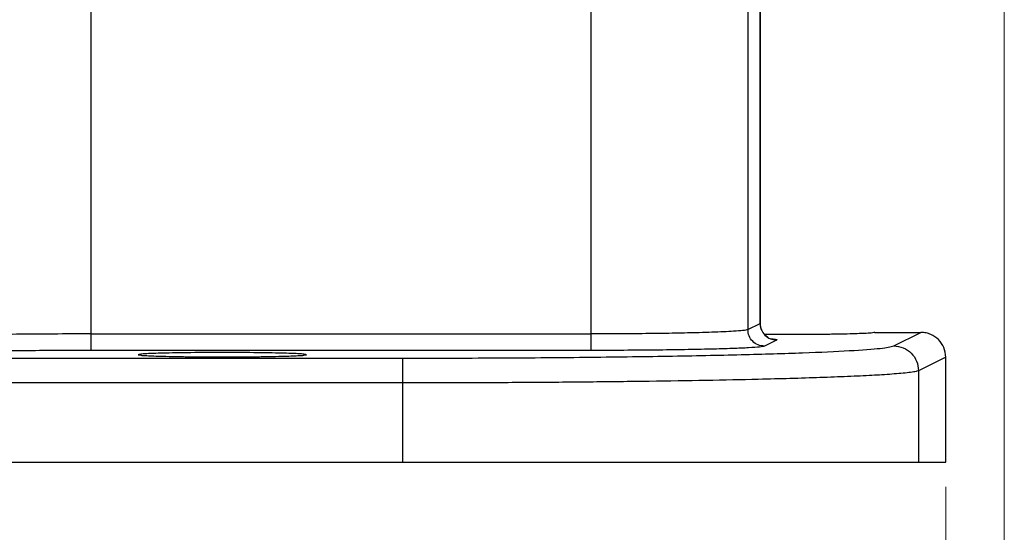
# Model space of a CAD drawing. Header units: inches. Extents: x 0.6 to 16.3, y 0.2 to 11.5.
# Tile 4 of 19: x 5.437 to 7.025, y 4.125 to 4.952. Entities that reach past the tile are written whole.
import ezdxf

# ---------------------------------------------------------------- set-up
doc = ezdxf.new("R2010")
doc.units = ezdxf.units.IN
doc.header["$MEASUREMENT"] = 0
doc.styles.add('SLDTEXTSTYLE0', font='TXT', dxfattribs={"width": 0.75})
doc.dimstyles.new('SLDDIMSTYLE1', dxfattribs={"dimtxt": 0.137795, "dimasz": 0.14, "dimexe": 0, "dimexo": 0.0625, "dimgap": 0.034449, "dimtad": 0, "dimdec": 1, "dimlfac": 1.5, "dimrnd": 1e-09, "dimzin": 12, "dimdsep": 46, "dimtxsty": 'SLDTEXTSTYLE0', "dimblk1": 'CLOSED', "dimblk2": 'CLOSED', "dimsah": 1, "dimcen": 0.09, "dimadec": 0, "dimazin": 3, "dimtfac": 1, "dimtdec": 1, "dimtofl": 0, "dimtmove": 0, "dimatfit": 3, "dimldrblk": 'CLOSED', "dimfxl": 0, "dimfrac": 2, "dimtolj": 1, "dimtzin": 12, "dimarcsym": 0})

# ---------------------------------------------------------------- blocks, each defined once
blk = doc.blocks.new('_Closed')
at = {"color": 0, "linetype": 'ByBlock', "lineweight": -2}
for p, q in [((-1, 0.166667), (0, 0)), ((-1, 0.166667), (-1, -0.166667)), ((0, 0), (-1, -0.166667)), ((0, 0), (-1, 0))]:
    blk.add_line(p, q, dxfattribs=at)
blk = doc.blocks.new('_D_5')
at = {"color": 7, "linetype": 'Continuous', "lineweight": 0}
for p, q in [((4.8474, 4.4791), (4.8474, 3.5006)), ((6.9307, 4.1984), (6.9307, 3.5006)), ((5.7279, 3.7384), (5.6859, 3.7384)), ((5.6859, 3.7384), (5.6859, 3.5197)), ((5.9316, 3.7384), (5.9735, 3.7384)), ((5.9735, 3.7384), (5.9735, 3.5197)), ((4.8474, 3.5399), (5.5651, 3.5399)), ((6.9307, 3.5399), (6.0944, 3.5399)), ((5.6859, 3.5197), (5.7279, 3.5197)), ((5.9735, 3.5197), (5.9316, 3.5197))]:
    blk.add_line(p, q, dxfattribs=at)
at = {"color": 7, "linetype": 'Continuous', "lineweight": 18, "xscale": 0.14, "yscale": 0.14, "rotation": 180.0000000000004}
blk.add_blockref('_Closed', (4.8474, 3.5399, 0.3107), dxfattribs=at)
at = {"color": 7, "linetype": 'Continuous', "lineweight": 18, "xscale": 0.14, "yscale": 0.14}
blk.add_blockref('_Closed', (6.9307, 3.5399, 0.3107), dxfattribs=at)
at = {"color": 7, "linetype": 'Continuous', "lineweight": 18, "char_height": 0.1378, "attachment_point": 1, "style": 'SLDTEXTSTYLE0'}
for s, insert in [('79', (5.7279, 3.6973)), ('3.1', (5.7025, 3.4911))]:
    blk.add_mtext(s, dxfattribs=dict(at, insert=insert))
blk = doc.blocks.new('_D_6')
at = {"color": 7, "linetype": 'Continuous', "lineweight": 0}
for p, q in [((7.0252, 5.4527), (7.0252, 3.096)), ((4.8474, 4.4791), (4.8474, 3.096)), ((6.149, 3.3339), (6.107, 3.3339)), ((6.107, 3.3339), (6.107, 3.1151)), ((6.3526, 3.3339), (6.3946, 3.3339)), ((6.3946, 3.3339), (6.3946, 3.1151)), ((4.8474, 3.1354), (5.9862, 3.1354)), ((7.0252, 3.1354), (6.5154, 3.1354)), ((6.107, 3.1151), (6.149, 3.1151)), ((6.3946, 3.1151), (6.3526, 3.1151))]:
    blk.add_line(p, q, dxfattribs=at)
at = {"color": 7, "linetype": 'Continuous', "lineweight": 18, "xscale": 0.14, "yscale": 0.14, "rotation": 180.0000000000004}
blk.add_blockref('_Closed', (4.8474, 3.1354, 0.3107), dxfattribs=at)
at = {"color": 7, "linetype": 'Continuous', "lineweight": 18, "xscale": 0.14, "yscale": 0.14}
blk.add_blockref('_Closed', (7.0252, 3.1354, 0.3107), dxfattribs=at)
at = {"color": 7, "linetype": 'Continuous', "lineweight": 18, "char_height": 0.1378, "attachment_point": 1, "style": 'SLDTEXTSTYLE0'}
for s, insert in [('83', (6.149, 3.2927)), ('3.3', (6.1235, 3.0866))]:
    blk.add_mtext(s, dxfattribs=dict(at, insert=insert))

msp = doc.modelspace()

# ---------------------------------------------------------------- linework, layer by layer
at = {"color": 7, "linetype": 'Continuous', "lineweight": 25}
for p, q in [((6.6314, 5.1795), (6.6314, 4.4618)), ((6.6317, 4.4617), (6.6317, 5.1798)), ((5.5524, 4.4449), (5.5524, 4.9914)), ((6.3586, 4.9914), (6.3586, 4.4449)), ((6.6116, 4.9748), (6.6116, 4.4519)), ((6.6116, 4.4519), (6.6314, 4.4618)), ((6.6317, 4.4617), (6.6317, 4.4617)), ((6.8164, 4.4474), (6.8907, 4.4474)), ((6.8469, 4.4255), (6.8907, 4.4474)), ((5.5524, 4.4449), (6.3586, 4.4449)), ((6.658, 4.4351), (6.6382, 4.4252)), ((6.3586, 4.4183), (5.5524, 4.4183)), ((3.6401, 4.4058), (6.0547, 4.4058)), ((6.9307, 4.4075), (6.8869, 4.3855)), ((6.9307, 4.2378), (6.9307, 4.4075)), ((6.8869, 4.3855), (6.8869, 4.2378)), ((6.0547, 4.3659), (3.6401, 4.3659)), ((6.0547, 4.3659), (6.0547, 4.2378)), ((3.6401, 4.2378), (6.0547, 4.2378)), ((6.0547, 4.2378), (6.8869, 4.2378)), ((6.8869, 4.2378), (6.9307, 4.2378))]:
    msp.add_line(p, q, dxfattribs=at)
for points, knots in [([(6.6116, 4.4519), (6.6095, 4.4514), (6.6059, 4.4504), (6.5905, 4.4493), (6.5734, 4.4483), (6.5545, 4.4476), (6.5291, 4.4468), (6.4957, 4.446), (6.4526, 4.4454), (6.4066, 4.445), (6.3745, 4.445), (6.3586, 4.4449)], [0, 0, 0, 0, 0.140976, 0.249982, 0.338293, 0.421686, 0.50016, 0.627681, 0.750092, 0.875825, 1, 1, 1, 1]), ([(6.6439, 4.4398), (6.6438, 4.4399), (6.6437, 4.4401), (6.6415, 4.4415), (6.6393, 4.4434), (6.6378, 4.445), (6.6364, 4.4467), (6.6352, 4.4487), (6.6341, 4.4507), (6.6322, 4.4554), (6.6319, 4.4591), (6.6317, 4.4622)], [0, 0, 0, 0, 0.173437, 0.40557, 0.487967, 0.553664, 0.60808, 0.657168, 0.70611, 0.758063, 1, 1, 1, 1]), ([(6.8164, 4.4474), (6.8156, 4.4471), (6.8142, 4.4466), (6.8015, 4.4457), (6.7817, 4.445), (6.7559, 4.4444), (6.7244, 4.444), (6.6832, 4.4438), (6.6524, 4.444), (6.6384, 4.4441)], [0, 0, 0, 0, 0.128971, 0.241393, 0.415896, 0.524281, 0.629818, 0.831429, 1, 1, 1, 1]), ([(6.9307, 4.4075), (6.9301, 4.4127), (6.9289, 4.4232), (6.9198, 4.4362), (6.9091, 4.4435), (6.8991, 4.4469), (6.8936, 4.4472), (6.8907, 4.4474)], [0, 0, 0, 0, 0.250714, 0.499136, 0.734643, 0.863714, 1, 1, 1, 1]), ([(5.5524, 4.4449), (5.5319, 4.4449), (5.4906, 4.4448), (5.432, 4.4444), (5.3775, 4.4436), (5.3481, 4.4429), (5.3331, 4.4426)], [0, 0, 0, 0, 0.24812, 0.49998, 0.743524, 1, 1, 1, 1]), ([(5.5524, 4.4183), (5.5337, 4.4182), (5.4961, 4.4182), (5.4424, 4.4177), (5.393, 4.417), (5.3663, 4.4163), (5.353, 4.4159)], [0, 0, 0, 0, 0.249982, 0.499974, 0.749978, 1, 1, 1, 1]), ([(5.7641, 4.415), (5.7813, 4.4149), (5.8077, 4.4148), (5.8392, 4.4144), (5.865, 4.4138), (5.885, 4.4131), (5.8972, 4.4122), (5.9011, 4.4114), (5.8972, 4.4106), (5.885, 4.4097), (5.865, 4.409), (5.8392, 4.4084), (5.8077, 4.408), (5.7641, 4.4078), (5.7204, 4.408), (5.6889, 4.4084), (5.6631, 4.409), (5.6431, 4.4097), (5.6309, 4.4106), (5.627, 4.4114), (5.6309, 4.4122), (5.6431, 4.4131), (5.6631, 4.4138), (5.6889, 4.4144), (5.7204, 4.4148), (5.7468, 4.4149), (5.7641, 4.415)], [0, 0, 0, 0, 0.060622, 0.092355, 0.124946, 0.177415, 0.211219, 0.25, 0.28878, 0.322584, 0.375054, 0.407645, 0.439378, 0.5, 0.560621, 0.592355, 0.624946, 0.677415, 0.711219, 0.75, 0.78878, 0.822584, 0.875054, 0.907645, 0.939378, 1, 1, 1, 1]), ([(6.0547, 4.4058), (6.1049, 4.4059), (6.2052, 4.4061), (6.3504, 4.4072), (6.485, 4.409), (6.604, 4.4115), (6.7035, 4.4144), (6.7791, 4.4179), (6.8307, 4.4216), (6.8415, 4.4242), (6.8469, 4.4255)], [0, 0, 0, 0, 0.12498, 0.249964, 0.374949, 0.499947, 0.624948, 0.749961, 0.874973, 1, 1, 1, 1]), ([(6.6382, 4.4252), (6.6363, 4.4248), (6.6325, 4.4238), (6.6143, 4.4225), (6.5876, 4.4213), (6.5525, 4.4203), (6.5105, 4.4194), (6.463, 4.4188), (6.4117, 4.4184), (6.3763, 4.4183), (6.3586, 4.4183)], [0, 0, 0, 0, 0.125022, 0.25004, 0.375051, 0.500054, 0.625049, 0.750037, 0.87502, 1, 1, 1, 1]), ([(6.8869, 4.3855), (6.8853, 4.385), (6.8822, 4.384), (6.8722, 4.3825), (6.8595, 4.3812), (6.8447, 4.38), (6.8288, 4.3789), (6.8061, 4.3776), (6.7741, 4.3761), (6.7296, 4.3744), (6.6811, 4.3729), (6.6207, 4.3713), (6.5457, 4.3698), (6.454, 4.3683), (6.3573, 4.3672), (6.2575, 4.3664), (6.1562, 4.3659), (6.0883, 4.3659), (6.0547, 4.3659)], [0, 0, 0, 0, 0.0506363, 0.0976925, 0.1411684, 0.1810636, 0.2173778, 0.2501108, 0.3168163, 0.3807244, 0.4418347, 0.5001473, 0.5870069, 0.6724455, 0.7564635, 0.8390615, 0.9202401, 1, 1, 1, 1])]:
    msp.add_open_spline(points, degree=3, knots=knots, dxfattribs=at)
for points in [[(6.6382, 4.4252), (6.6347, 4.4256), (6.6278, 4.4264), (6.619, 4.4326), (6.6128, 4.4414), (6.612, 4.4484), (6.6116, 4.4519)], [(6.6314, 4.4618), (6.6318, 4.4583), (6.6326, 4.4513), (6.6388, 4.4425), (6.6476, 4.4363), (6.6545, 4.4355), (6.658, 4.4351)], [(5.5524, 4.4183), (5.5524, 4.4188), (5.5524, 4.4197), (5.5524, 4.4259), (5.5524, 4.4346), (5.5524, 4.4415), (5.5524, 4.4449)], [(6.3586, 4.4449), (6.3586, 4.4415), (6.3586, 4.4346), (6.3586, 4.4259), (6.3586, 4.4197), (6.3586, 4.4188), (6.3586, 4.4183)], [(6.8469, 4.4255), (6.8521, 4.4249), (6.8626, 4.4237), (6.8758, 4.4145), (6.885, 4.4012), (6.8863, 4.3908), (6.8869, 4.3855)], [(6.0547, 4.4058), (6.0547, 4.4051), (6.0547, 4.4037), (6.0547, 4.3944), (6.0547, 4.3813), (6.0547, 4.371), (6.0547, 4.3659)]]:
    msp.add_open_spline(points, degree=3, dxfattribs=at)
at = {"color": 8, "linetype": 'Continuous', "lineweight": 25}
msp.add_open_spline([(6.6475, 4.4374), (6.6493, 4.4373), (6.6595, 4.4365), (6.6587, 4.4358), (6.658, 4.4351)], degree=3, knots=[0, 0, 0, 0, 0.170568, 1, 1, 1, 1], dxfattribs=at)

# ---------------------------------------------------------------- dimensions: what is measured, and where the dimension line sits
at = {"color": 7, "linetype": 'Continuous', "lineweight": 18}
for base, p1, picture, middle in [((4.8474, 3.1354), (7.0252, 5.492), '_D_6', (6.2508, 3.1354)), ((4.8474, 3.5399), (6.9307, 4.2378), '_D_5', (5.8297, 3.5399))]:
    dim = msp.add_linear_dim(base=base, p1=p1, p2=(4.8474, 4.5185), dimstyle='SLDDIMSTYLE1', dxfattribs=at)
    dim.commit()
    dim.dimension.update_dxf_attribs({"geometry": picture, "text_midpoint": middle, "dimtype": 160})

doc.saveas('drawing.dxf')
